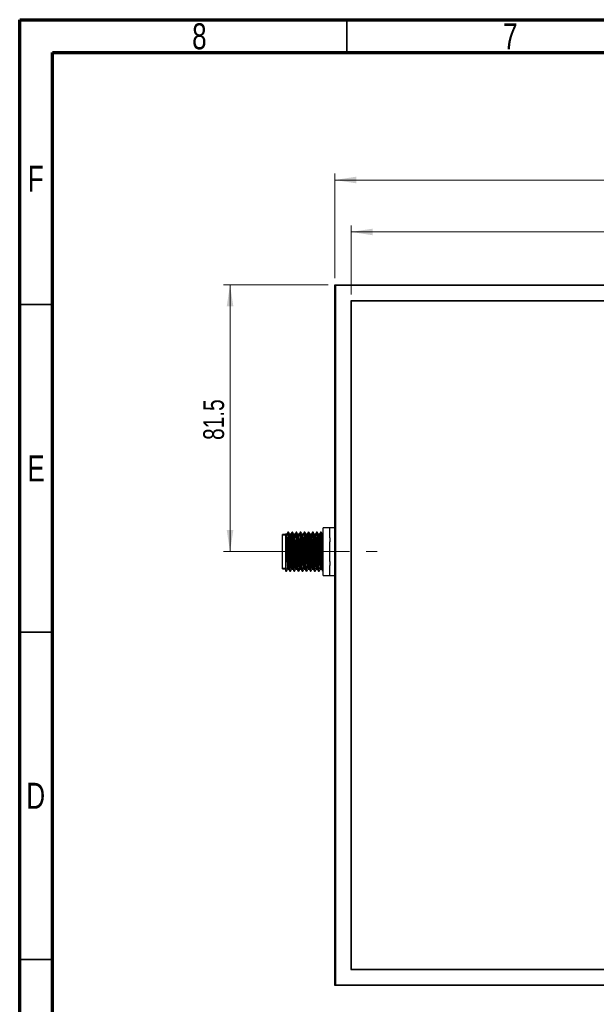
# Model space of a CAD drawing. Header units: millimetres. Extents: x 15 to 415, y 5 to 292.
# Tile 2 of 11: x 15 to 103, y 142 to 292. Entities that reach past the tile are written whole.
import ezdxf

# ---------------------------------------------------------------- set-up
doc = ezdxf.new("R2010")
doc.units = ezdxf.units.MM
doc.linetypes.add('CENTERX2', pattern=[20.32, 12.7, -2.54, 2.54, -2.54])
doc.styles.add('SLDTEXTSTYLE0', font='TXT', dxfattribs={"width": 0.75})
doc.dimstyles.new('SLDDIMSTYLE0', dxfattribs={"dimtxt": 3.175, "dimasz": 3.302, "dimexe": 0, "dimexo": 0.0625, "dimgap": 0.79375, "dimtad": 1, "dimdec": 1, "dimlfac": 2, "dimrnd": 1e-09, "dimzin": 4, "dimdsep": 46, "dimtxsty": 'SLDTEXTSTYLE0', "dimsah": 1, "dimcen": 0.09, "dimadec": 0, "dimazin": 1, "dimtfac": 1, "dimtdec": 1, "dimtofl": 0, "dimtmove": 0, "dimatfit": 3, "dimfxl": 1, "dimfrac": 2, "dimtolj": 1, "dimtzin": 12, "dimarcsym": 0})
doc.dimstyles.new('SLDDIMSTYLE1', dxfattribs={"dimtxt": 3.175, "dimasz": 3.302, "dimexe": 0, "dimexo": 0.0625, "dimgap": 0.79375, "dimtad": 1, "dimdec": 1, "dimlfac": 2, "dimrnd": 1e-09, "dimzin": 12, "dimdsep": 46, "dimtxsty": 'SLDTEXTSTYLE0', "dimsah": 1, "dimcen": 0.09, "dimadec": 0, "dimazin": 3, "dimtfac": 1, "dimtdec": 1, "dimtofl": 0, "dimtmove": 0, "dimatfit": 3, "dimfxl": 1, "dimfrac": 2, "dimtolj": 1, "dimtzin": 12, "dimarcsym": 0})

# ---------------------------------------------------------------- blocks, each defined once
blk = doc.blocks.new('_D_1')
at = {"color": 7, "linetype": 'Continuous', "lineweight": 0}
for p, q in [((65.64, 250.02), (65.64, 260.59)), ((167.64, 250.02), (167.64, 260.59)), ((167.64, 259.59), (65.64, 259.59))]:
    blk.add_line(p, q, dxfattribs=at)
at = {"color": 7, "linetype": 'Continuous', "lineweight": 18}
for points in [[(65.64, 259.59), (68.95, 259.08), (68.95, 260.09)], [(167.64, 259.59), (164.34, 260.09), (164.34, 259.08)]]:
    blk.add_solid(points, dxfattribs=at)
at = {"color": 7, "linetype": 'Continuous', "lineweight": 18, "insert": (120.06, 263.68), "char_height": 3.175, "attachment_point": 1, "style": 'SLDTEXTSTYLE0'}
blk.add_mtext('204.0', dxfattribs=at)
blk = doc.blocks.new('_D_2')
at = {"color": 7, "linetype": 'Continuous', "lineweight": 0}
for p, q in [((63.14, 252.52), (63.14, 268.52)), ((170.14, 252.52), (170.14, 268.52)), ((63.14, 267.52), (170.14, 267.52))]:
    blk.add_line(p, q, dxfattribs=at)
at = {"color": 7, "linetype": 'Continuous', "lineweight": 18}
for points in [[(63.14, 267.52), (66.45, 267.01), (66.45, 268.03)], [(170.14, 267.52), (166.84, 268.03), (166.84, 267.01)]]:
    blk.add_solid(points, dxfattribs=at)
at = {"color": 7, "linetype": 'Continuous', "lineweight": 18, "insert": (120.42, 271.61), "char_height": 3.175, "attachment_point": 1, "style": 'SLDTEXTSTYLE0'}
blk.add_mtext('214.0', dxfattribs=at)
blk = doc.blocks.new('_D_4')
at = {"color": 7, "linetype": 'Continuous', "lineweight": 0}
for p, q in [((62.14, 251.52), (46.14, 251.52)), ((47.14, 210.77), (47.14, 251.52)), ((58.39, 210.77), (46.14, 210.77))]:
    blk.add_line(p, q, dxfattribs=at)
at = {"color": 7, "linetype": 'Continuous', "lineweight": 18}
for points in [[(47.14, 251.52), (46.64, 248.22), (47.65, 248.22)], [(47.14, 210.77), (47.65, 214.07), (46.64, 214.07)]]:
    blk.add_solid(points, dxfattribs=at)
at = {"color": 7, "linetype": 'Continuous', "lineweight": 18, "insert": (43.05, 227.83), "char_height": 3.175, "attachment_point": 1, "rotation": 90, "style": 'SLDTEXTSTYLE0'}
blk.add_mtext('81.5', dxfattribs=at)

msp = doc.modelspace()

# ---------------------------------------------------------------- linework, layer by layer
at = {"color": 7, "linetype": 'Continuous', "lineweight": 70}
for p, q in [((15, 5), (15, 292)), ((15, 292), (415, 292)), ((20, 10), (20, 287)), ((20, 287), (410, 287))]:
    msp.add_line(p, q, dxfattribs=at)
at = {"color": 7, "linetype": 'Continuous', "lineweight": 35}
for p, q in [((65, 287), (65, 292)), ((20, 248.5), (15, 248.5)), ((20, 198.5), (15, 198.5)), ((15, 148.5), (20, 148.5)), ((20, 148.5), (15, 148.5))]:
    msp.add_line(p, q, dxfattribs=at)
at = {"color": 7, "linetype": 'Continuous', "lineweight": 25}
for p, q in [((63.2697, 251.3949), (63.1447, 251.5199)), ((63.1447, 251.5199), (170.1447, 251.5199)), ((63.1447, 144.5199), (63.1447, 251.5199)), ((170.0197, 251.3949), (63.2697, 251.3949)), ((63.2697, 251.3949), (63.2697, 144.6449)), ((167.6947, 249.0699), (65.5947, 249.0699)), ((65.5947, 249.0699), (65.5947, 146.9699)), ((65.6447, 249.0199), (65.6447, 147.0199)), ((167.6447, 249.0199), (65.6447, 249.0199)), ((56.0667, 213.7699), (55.9884, 213.7699)), ((56.6917, 213.7699), (56.6134, 213.7699)), ((57.3167, 213.7699), (57.2384, 213.7699)), ((57.9417, 213.7699), (57.8634, 213.7699)), ((58.5667, 213.7699), (58.4884, 213.7699)), ((59.1917, 213.7699), (59.1134, 213.7699)), ((59.8167, 213.7699), (59.7384, 213.7699)), ((60.4417, 213.7699), (60.3634, 213.7699)), ((61.0667, 213.7699), (60.9884, 213.7699)), ((62.3947, 214.4265), (61.3947, 214.4265)), ((61.3947, 214.259), (61.3947, 214.4265)), ((61.3947, 213.0557), (61.3947, 214.259)), ((62.3947, 214.4265), (62.3947, 214.3786)), ((63.1447, 214.3949), (62.3947, 214.3949)), ((62.3947, 212.8709), (62.3947, 214.3786)), ((55.6447, 213.3949), (55.1447, 213.3949)), ((55.1447, 210.7699), (55.1447, 213.3949)), ((61.3947, 213.4316), (61.2649, 213.4316)), ((61.3947, 211.9732), (61.3947, 213.0557)), ((62.3947, 212.8709), (62.3947, 212.2776)), ((62.3947, 209.2621), (62.3947, 212.2776)), ((55.1447, 208.1449), (55.1447, 210.7699)), ((61.3947, 209.5665), (61.3947, 211.9732)), ((55.6447, 207.9185), (55.6447, 209.413)), ((61.3947, 208.484), (61.3947, 209.5665)), ((62.3947, 209.2621), (62.3947, 208.6688)), ((55.1447, 208.1449), (55.6447, 208.1449)), ((55.6281, 207.8482), (55.6706, 207.7746)), ((55.6447, 207.7699), (55.7542, 207.7699)), ((56.301, 207.7699), (56.3792, 207.7699)), ((56.926, 207.7699), (57.0042, 207.7699)), ((57.551, 207.7699), (57.6292, 207.7699)), ((58.176, 207.7699), (58.2542, 207.7699)), ((58.801, 207.7699), (58.8792, 207.7699)), ((59.426, 207.7699), (59.5042, 207.7699)), ((60.051, 207.7699), (60.1292, 207.7699)), ((60.676, 207.7699), (60.7542, 207.7699)), ((60.9495, 208.1081), (61.1027, 208.1081)), ((61.301, 207.7699), (61.3947, 207.7699)), ((61.3947, 207.2807), (61.3947, 208.484)), ((62.3947, 207.1611), (62.3947, 208.6688)), ((61.3947, 207.1132), (61.3947, 207.2807)), ((61.3947, 207.1132), (62.3947, 207.1132)), ((62.3947, 207.1611), (62.3947, 207.1132)), ((62.3947, 207.1449), (63.1447, 207.1449)), ((65.5947, 146.9699), (167.6947, 146.9699)), ((65.6447, 147.0199), (167.6447, 147.0199)), ((63.2697, 144.6449), (63.1447, 144.5199)), ((170.1447, 144.5199), (63.1447, 144.5199)), ((63.2697, 144.6449), (170.0197, 144.6449))]:
    msp.add_line(p, q, dxfattribs=at)
at = {"color": 7, "linetype": 'Continuous', "lineweight": 18}
for p, q in [((61.2109, 213.5199), (61.1566, 213.5199)), ((61.3947, 213.2699), (55.1447, 213.2699)), ((61.3947, 208.2699), (55.1447, 208.2699)), ((61.3947, 208.0199), (61.1566, 208.0199))]:
    msp.add_line(p, q, dxfattribs=at)
at = {"color": 7, "linetype": 'CENTERX2', "lineweight": 18}
msp.add_line((52.6977, 210.7699), (69.6035, 210.7699), dxfattribs=at)
at = {"color": 7, "linetype": 'Continuous', "lineweight": 25}
msp.add_arc((-205.3266, 195.7403), 261.5697, 2.715111, 3.876225, dxfattribs=at)
for points, knots in [([(55.9738, 213.7353), (55.9411, 213.6789), (55.8758, 213.5662), (55.8106, 213.455), (55.7781, 213.3995)], [0, 0, 0, 0, 0.50066296, 1, 1, 1, 1]), ([(56.2955, 207.7962), (56.293, 207.7946), (56.2819, 207.7872), (56.2609, 207.9864), (56.2338, 208.3842), (56.209, 208.9629), (56.1817, 209.6637), (56.1548, 210.4434), (56.1299, 211.2451), (56.1026, 212.0144), (56.0757, 212.6951), (56.0508, 213.2455), (56.0234, 213.6091), (56.0025, 213.7789), (55.9912, 213.7534), (55.9884, 213.7472)], [0, 0, 0, 0, 0.02556314, 0.11215416, 0.19862982, 0.28335438, 0.36999605, 0.4564085, 0.54114947, 0.62783761, 0.71418276, 0.79894829, 0.88567871, 0.97195245, 1, 1, 1, 1]), ([(56.3792, 207.7838), (56.3773, 207.7797), (56.3669, 207.7571), (56.3472, 207.901), (56.3197, 208.2438), (56.2947, 208.7768), (56.2681, 209.4449), (56.2406, 210.2071), (56.2156, 211.0079), (56.1889, 211.7928), (56.1615, 212.5051), (56.1366, 213.0984), (56.1098, 213.5214), (56.0857, 213.7514), (56.0719, 213.7475), (56.0667, 213.746)], [0, 0, 0, 0, 0.01838044, 0.10285685, 0.1881127, 0.27145916, 0.35601751, 0.44124415, 0.52454277, 0.6091791, 0.69437238, 0.77763113, 0.86234146, 0.94749725, 1, 1, 1, 1]), ([(56.268, 213.4262), (56.2352, 213.4828), (56.1699, 213.5958), (56.1046, 213.7087), (56.072, 213.7651)], [0, 0, 0, 0, 0.50085779, 1, 1, 1, 1]), ([(56.5988, 213.7353), (56.5661, 213.6789), (56.5008, 213.5664), (56.4356, 213.4551), (56.4031, 213.3995)], [0, 0, 0, 0, 0.50058912, 1, 1, 1, 1]), ([(56.9205, 207.7962), (56.918, 207.7946), (56.9069, 207.7872), (56.8859, 207.9864), (56.8588, 208.3842), (56.834, 208.9629), (56.8067, 209.6637), (56.7798, 210.4434), (56.7549, 211.2451), (56.7276, 212.0144), (56.7007, 212.6951), (56.6758, 213.2455), (56.6484, 213.6091), (56.6275, 213.7789), (56.6162, 213.7534), (56.6134, 213.7472)], [0, 0, 0, 0, 0.02556961, 0.11216005, 0.19863514, 0.28335913, 0.37000023, 0.45641211, 0.54115252, 0.62784008, 0.71418466, 0.79894962, 0.88567946, 0.97195264, 1, 1, 1, 1]), ([(57.0042, 207.7838), (57.0023, 207.7797), (56.9919, 207.7571), (56.9722, 207.901), (56.9447, 208.2438), (56.9197, 208.7768), (56.8931, 209.4449), (56.8656, 210.2071), (56.8406, 211.0079), (56.8139, 211.7928), (56.7865, 212.5051), (56.7616, 213.0984), (56.7348, 213.5214), (56.7107, 213.7514), (56.6969, 213.7475), (56.6917, 213.746)], [0, 0, 0, 0, 0.01838044, 0.10285685, 0.1881127, 0.27145916, 0.35601751, 0.44124415, 0.52454277, 0.6091791, 0.69437238, 0.77763113, 0.86234146, 0.94749725, 1, 1, 1, 1]), ([(56.893, 213.4262), (56.8602, 213.4828), (56.7949, 213.5958), (56.7296, 213.7087), (56.697, 213.7651)], [0, 0, 0, 0, 0.50074683, 1, 1, 1, 1]), ([(57.2238, 213.7353), (57.1911, 213.679), (57.1258, 213.5665), (57.0607, 213.4551), (57.0281, 213.3995)], [0, 0, 0, 0, 0.500515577, 1, 1, 1, 1]), ([(57.5455, 207.7962), (57.543, 207.7946), (57.5319, 207.7872), (57.5109, 207.9864), (57.4838, 208.3842), (57.459, 208.9629), (57.4317, 209.6637), (57.4048, 210.4434), (57.3799, 211.2451), (57.3526, 212.0144), (57.3257, 212.6951), (57.3008, 213.2455), (57.2734, 213.6091), (57.2525, 213.7789), (57.2412, 213.7534), (57.2384, 213.7472)], [0, 0, 0, 0, 0.02557608, 0.11216595, 0.19864046, 0.28336389, 0.37000441, 0.45641572, 0.54115557, 0.62784256, 0.71418656, 0.79895096, 0.88568022, 0.97195283, 1, 1, 1, 1]), ([(57.6292, 207.7838), (57.6273, 207.7797), (57.6169, 207.7571), (57.5972, 207.901), (57.5697, 208.2438), (57.5447, 208.7768), (57.5181, 209.4449), (57.4906, 210.2071), (57.4656, 211.0079), (57.4389, 211.7928), (57.4115, 212.5051), (57.3866, 213.0984), (57.3598, 213.5214), (57.3357, 213.7514), (57.3219, 213.7475), (57.3167, 213.746)], [0, 0, 0, 0, 0.01838044, 0.10285685, 0.1881127, 0.27145916, 0.35601751, 0.44124415, 0.52454277, 0.6091791, 0.69437238, 0.77763113, 0.86234146, 0.94749725, 1, 1, 1, 1]), ([(57.518, 213.4262), (57.4853, 213.4828), (57.4199, 213.5957), (57.3546, 213.7087), (57.322, 213.7651)], [0, 0, 0, 0, 0.50063549, 1, 1, 1, 1]), ([(57.8488, 213.7353), (57.8161, 213.679), (57.7508, 213.5666), (57.6857, 213.4552), (57.6531, 213.3995)], [0, 0, 0, 0, 0.50044233, 1, 1, 1, 1]), ([(58.1705, 207.7962), (58.168, 207.7946), (58.1569, 207.7872), (58.1359, 207.9864), (58.1088, 208.3842), (58.084, 208.9629), (58.0567, 209.6637), (58.0298, 210.4434), (58.0049, 211.2451), (57.9776, 212.0144), (57.9507, 212.6951), (57.9258, 213.2455), (57.8984, 213.6091), (57.8775, 213.7789), (57.8662, 213.7534), (57.8634, 213.7472)], [0, 0, 0, 0, 0.02558255, 0.11217185, 0.19864578, 0.28336866, 0.3700086, 0.45641934, 0.54115862, 0.62784503, 0.71418846, 0.7989523, 0.88568098, 0.97195301, 1, 1, 1, 1]), ([(58.2542, 207.7838), (58.2523, 207.7797), (58.2419, 207.7571), (58.2222, 207.901), (58.1947, 208.2438), (58.1697, 208.7768), (58.1431, 209.4449), (58.1156, 210.2071), (58.0906, 211.0079), (58.0639, 211.7928), (58.0365, 212.5051), (58.0116, 213.0984), (57.9848, 213.5214), (57.9607, 213.7514), (57.9469, 213.7475), (57.9417, 213.746)], [0, 0, 0, 0, 0.01838044, 0.10285685, 0.1881127, 0.27145916, 0.35601751, 0.44124415, 0.52454277, 0.6091791, 0.69437238, 0.77763113, 0.86234146, 0.94749725, 1, 1, 1, 1]), ([(58.143, 213.4262), (58.1103, 213.4828), (58.0449, 213.5957), (57.9796, 213.7087), (57.947, 213.7651)], [0, 0, 0, 0, 0.50052379, 1, 1, 1, 1]), ([(58.4738, 213.7353), (58.4411, 213.6791), (58.3758, 213.5667), (58.3107, 213.4552), (58.2781, 213.3995)], [0, 0, 0, 0, 0.50036939, 1, 1, 1, 1]), ([(58.7955, 207.7962), (58.793, 207.7946), (58.7819, 207.7872), (58.7609, 207.9864), (58.7338, 208.3842), (58.709, 208.9629), (58.6817, 209.6637), (58.6548, 210.4434), (58.6299, 211.2451), (58.6026, 212.0144), (58.5757, 212.6951), (58.5508, 213.2455), (58.5234, 213.6091), (58.5025, 213.7789), (58.4912, 213.7534), (58.4884, 213.7472)], [0, 0, 0, 0, 0.02558903, 0.11217775, 0.19865111, 0.28337342, 0.37001278, 0.45642295, 0.54116167, 0.6278475, 0.71419036, 0.79895363, 0.88568174, 0.9719532, 1, 1, 1, 1]), ([(58.8792, 207.7838), (58.8773, 207.7797), (58.8669, 207.7571), (58.8472, 207.901), (58.8197, 208.2438), (58.7947, 208.7768), (58.7681, 209.4449), (58.7406, 210.2071), (58.7156, 211.0079), (58.6889, 211.7928), (58.6615, 212.5051), (58.6366, 213.0984), (58.6098, 213.5214), (58.5857, 213.7514), (58.5719, 213.7475), (58.5667, 213.746)], [0, 0, 0, 0, 0.01838044, 0.10285685, 0.1881127, 0.27145916, 0.35601751, 0.44124415, 0.52454277, 0.6091791, 0.69437238, 0.77763113, 0.86234146, 0.94749725, 1, 1, 1, 1]), ([(58.768, 213.4262), (58.7353, 213.4828), (58.6699, 213.5957), (58.6046, 213.7087), (58.572, 213.7651)], [0, 0, 0, 0, 0.50041173, 1, 1, 1, 1]), ([(59.0988, 213.7353), (59.0661, 213.6791), (59.0009, 213.5669), (58.9357, 213.4553), (58.9031, 213.3995)], [0, 0, 0, 0, 0.50029676, 1, 1, 1, 1]), ([(59.4205, 207.7962), (59.418, 207.7946), (59.4069, 207.7872), (59.3859, 207.9864), (59.3588, 208.3842), (59.334, 208.9629), (59.3067, 209.6637), (59.2798, 210.4434), (59.2549, 211.2451), (59.2276, 212.0144), (59.2007, 212.6951), (59.1758, 213.2455), (59.1484, 213.6091), (59.1275, 213.7789), (59.1162, 213.7534), (59.1134, 213.7472)], [0, 0, 0, 0, 0.0255955, 0.11218365, 0.19865643, 0.28337818, 0.37001697, 0.45642656, 0.54116472, 0.62784997, 0.71419226, 0.79895497, 0.8856825, 0.97195339, 1, 1, 1, 1]), ([(59.5042, 207.7838), (59.5023, 207.7797), (59.4919, 207.7571), (59.4722, 207.901), (59.4447, 208.2438), (59.4197, 208.7768), (59.3931, 209.4449), (59.3656, 210.2071), (59.3406, 211.0079), (59.3139, 211.7928), (59.2865, 212.5051), (59.2616, 213.0984), (59.2348, 213.5214), (59.2107, 213.7514), (59.1969, 213.7475), (59.1917, 213.746)], [0, 0, 0, 0, 0.01838044, 0.10285685, 0.1881127, 0.27145916, 0.35601751, 0.44124415, 0.52454277, 0.6091791, 0.69437238, 0.77763113, 0.86234146, 0.94749725, 1, 1, 1, 1]), ([(59.393, 213.4262), (59.3603, 213.4827), (59.2949, 213.5957), (59.2296, 213.7087), (59.197, 213.7651)], [0, 0, 0, 0, 0.50029932, 1, 1, 1, 1]), ([(59.7238, 213.7353), (59.6911, 213.6792), (59.6259, 213.567), (59.5607, 213.4553), (59.5281, 213.3995)], [0, 0, 0, 0, 0.50022444, 1, 1, 1, 1]), ([(60.0455, 207.7962), (60.043, 207.7946), (60.0319, 207.7872), (60.0109, 207.9864), (59.9838, 208.3842), (59.959, 208.9629), (59.9317, 209.6637), (59.9048, 210.4434), (59.8799, 211.2451), (59.8526, 212.0144), (59.8257, 212.6951), (59.8008, 213.2455), (59.7734, 213.6091), (59.7525, 213.7789), (59.7412, 213.7534), (59.7384, 213.7472)], [0, 0, 0, 0, 0.02560198, 0.11218955, 0.19866176, 0.28338294, 0.37002116, 0.45643017, 0.54116777, 0.62785245, 0.71419416, 0.7989563, 0.88568326, 0.97195357, 1, 1, 1, 1]), ([(60.1292, 207.7838), (60.1273, 207.7797), (60.1169, 207.7571), (60.0972, 207.901), (60.0697, 208.2438), (60.0447, 208.7768), (60.0181, 209.4449), (59.9906, 210.2071), (59.9656, 211.0079), (59.9389, 211.7928), (59.9115, 212.5051), (59.8866, 213.0984), (59.8598, 213.5214), (59.8357, 213.7514), (59.8219, 213.7475), (59.8167, 213.746)], [0, 0, 0, 0, 0.01838044, 0.10285685, 0.1881127, 0.27145916, 0.35601751, 0.44124415, 0.52454277, 0.6091791, 0.69437238, 0.77763113, 0.86234146, 0.94749725, 1, 1, 1, 1]), ([(60.018, 213.4262), (59.9853, 213.4827), (59.9199, 213.5957), (59.8546, 213.7087), (59.822, 213.7651)], [0, 0, 0, 0, 0.500186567, 1, 1, 1, 1]), ([(60.3488, 213.7353), (60.3161, 213.6792), (60.2509, 213.5671), (60.1857, 213.4553), (60.1531, 213.3995)], [0, 0, 0, 0, 0.50015245, 1, 1, 1, 1]), ([(60.6705, 207.7962), (60.668, 207.7945), (60.6569, 207.7872), (60.6359, 207.9864), (60.6088, 208.3842), (60.584, 208.9629), (60.5567, 209.6637), (60.5298, 210.4434), (60.5049, 211.2451), (60.4776, 212.0144), (60.4507, 212.6951), (60.4258, 213.2455), (60.3984, 213.6091), (60.3775, 213.7789), (60.3662, 213.7534), (60.3634, 213.7472)], [0, 0, 0, 0, 0.02560846, 0.11219545, 0.19866709, 0.28338771, 0.37002535, 0.45643379, 0.54117082, 0.62785492, 0.71419606, 0.79895764, 0.88568402, 0.97195376, 1, 1, 1, 1]), ([(60.7542, 207.7838), (60.7523, 207.7797), (60.7419, 207.7571), (60.7222, 207.901), (60.6947, 208.2438), (60.6697, 208.7768), (60.6431, 209.4449), (60.6156, 210.2071), (60.5906, 211.0079), (60.5639, 211.7928), (60.5365, 212.5051), (60.5116, 213.0984), (60.4848, 213.5214), (60.4607, 213.7514), (60.4469, 213.7475), (60.4417, 213.746)], [0, 0, 0, 0, 0.01838044, 0.10285685, 0.1881127, 0.27145916, 0.35601751, 0.44124415, 0.52454277, 0.6091791, 0.69437238, 0.77763113, 0.86234146, 0.94749725, 1, 1, 1, 1]), ([(60.643, 213.4262), (60.6103, 213.4827), (60.5449, 213.5957), (60.4796, 213.7087), (60.447, 213.7651)], [0, 0, 0, 0, 0.50007348, 1, 1, 1, 1]), ([(60.9738, 213.7353), (60.9411, 213.6793), (60.8759, 213.5672), (60.8107, 213.4554), (60.7781, 213.3995)], [0, 0, 0, 0, 0.50008077, 1, 1, 1, 1]), ([(61.2955, 207.7962), (61.293, 207.7945), (61.2819, 207.7872), (61.2609, 207.9864), (61.2338, 208.3842), (61.209, 208.9629), (61.1817, 209.6637), (61.1548, 210.4434), (61.1299, 211.2451), (61.1026, 212.0144), (61.0757, 212.6951), (61.0508, 213.2455), (61.0234, 213.6091), (61.0025, 213.7789), (60.9912, 213.7534), (60.9884, 213.7472)], [0, 0, 0, 0, 0.02561494, 0.11220136, 0.19867242, 0.28339247, 0.37002954, 0.4564374, 0.54117387, 0.6278574, 0.71419796, 0.79895898, 0.88568478, 0.97195395, 1, 1, 1, 1]), ([(61.3792, 207.7838), (61.3773, 207.7797), (61.3669, 207.7571), (61.3472, 207.901), (61.3197, 208.2438), (61.2947, 208.7768), (61.2681, 209.4449), (61.2406, 210.2071), (61.2156, 211.0079), (61.1889, 211.7928), (61.1615, 212.5051), (61.1366, 213.0984), (61.1098, 213.5214), (61.0857, 213.7514), (61.0719, 213.7475), (61.0667, 213.746)], [0, 0, 0, 0, 0.01838044, 0.10285685, 0.1881127, 0.27145916, 0.35601751, 0.44124415, 0.52454277, 0.6091791, 0.69437238, 0.77763113, 0.86234146, 0.94749725, 1, 1, 1, 1]), ([(61.268, 213.4262), (61.2353, 213.4827), (61.17, 213.5957), (61.1046, 213.7086), (61.072, 213.7651)], [0, 0, 0, 0, 0.49996006, 1, 1, 1, 1]), ([(55.7932, 213.4316), (55.7671, 213.4316), (55.7151, 213.4316), (55.663, 213.4316), (55.637, 213.4316)], [0, 0, 0, 0, 0.50121247, 1, 1, 1, 1]), ([(55.6447, 209.413), (55.6447, 209.6271), (55.6447, 209.8485), (55.6447, 210.1913), (55.6447, 210.3076), (55.6447, 210.539), (55.6447, 210.6546), (55.6447, 211.0011), (55.6447, 211.233), (55.6447, 211.5628), (55.6447, 211.6705), (55.6447, 211.8812), (55.6447, 211.985), (55.6447, 212.2831), (55.6447, 212.4642), (55.6447, 212.7095), (55.6447, 212.7871), (55.6447, 212.9285), (55.6447, 212.9929), (55.6447, 213.1092), (55.6447, 213.1611), (55.6447, 213.2522), (55.6447, 213.2909), (55.6447, 213.3845), (55.6447, 213.4184), (55.6447, 213.4227)], [0, 0, 0, 0, 0.125, 0.125, 0.1875, 0.1875, 0.25, 0.25, 0.375, 0.375, 0.4375, 0.4375, 0.5, 0.5, 0.625, 0.625, 0.6875, 0.6875, 0.75, 0.75, 0.8125, 0.8125, 0.875, 0.875, 1, 1, 1, 1]), ([(56.0995, 208.1316), (56.0972, 208.1304), (56.0863, 208.1245), (56.0655, 208.3007), (56.0385, 208.6531), (56.0137, 209.1667), (55.9864, 209.7884), (55.9594, 210.4802), (55.9346, 211.1915), (55.9073, 211.8741), (55.8804, 212.478), (55.8555, 212.9664), (55.8281, 213.2889), (55.8072, 213.4396), (55.7959, 213.417), (55.7932, 213.4115)], [0, 0, 0, 0, 0.02339561, 0.11020117, 0.19689101, 0.28182437, 0.36868073, 0.45530717, 0.54025699, 0.62715997, 0.71371889, 0.79869334, 0.88563873, 0.97212603, 1, 1, 1, 1]), ([(56.4182, 213.4316), (56.3921, 213.4316), (56.341, 213.4316), (56.2899, 213.4316), (56.2649, 213.4316)], [0, 0, 0, 0, 0.51052306, 1, 1, 1, 1]), ([(56.5745, 208.1308), (56.5701, 208.1268), (56.5572, 208.1148), (56.5343, 208.2976), (56.5073, 208.6539), (56.4824, 209.1664), (56.4552, 209.7885), (56.4282, 210.4799), (56.4091, 211.0281), (56.3852, 211.6494), (56.36, 212.2421), (56.3319, 212.8362), (56.3051, 213.2087), (56.2832, 213.4037), (56.2713, 213.4045), (56.2681, 213.4047)], [0, 0, 0, 0, 0.04427052, 0.13103645, 0.21768672, 0.30258131, 0.38939802, 0.47598493, 0.56089597, 0.58816986, 0.70857414, 0.79354162, 0.87999137, 0.96689602, 1, 1, 1, 1]), ([(56.7245, 208.1316), (56.7222, 208.1304), (56.7113, 208.1245), (56.6905, 208.3007), (56.6635, 208.6531), (56.6387, 209.1667), (56.6114, 209.7884), (56.5844, 210.4802), (56.5596, 211.1915), (56.5323, 211.8741), (56.5054, 212.478), (56.4805, 212.9664), (56.4531, 213.2889), (56.4322, 213.4396), (56.4209, 213.417), (56.4182, 213.4115)], [0, 0, 0, 0, 0.02340297, 0.11020787, 0.19689704, 0.28182975, 0.36868546, 0.45531124, 0.54026042, 0.62716273, 0.713721, 0.7986948, 0.88563953, 0.97212617, 1, 1, 1, 1]), ([(57.0432, 213.4316), (57.0172, 213.4316), (56.966, 213.4316), (56.9149, 213.4316), (56.8899, 213.4316)], [0, 0, 0, 0, 0.51038644, 1, 1, 1, 1]), ([(57.1995, 208.1308), (57.1951, 208.1267), (57.1822, 208.1148), (57.1593, 208.2976), (57.1323, 208.6539), (57.1074, 209.1664), (57.0802, 209.7885), (57.0532, 210.4799), (57.0341, 211.0281), (57.0102, 211.6494), (56.985, 212.2421), (56.9569, 212.8362), (56.9301, 213.2087), (56.9082, 213.4037), (56.8963, 213.4045), (56.8931, 213.4047)], [0, 0, 0, 0, 0.0442926, 0.13105715, 0.21770604, 0.30259927, 0.38941461, 0.47600013, 0.56090982, 0.58818327, 0.70858564, 0.79355176, 0.88000014, 0.96690339, 1, 1, 1, 1]), ([(57.3495, 208.1316), (57.3472, 208.1304), (57.3363, 208.1245), (57.3155, 208.3007), (57.2885, 208.6531), (57.2637, 209.1667), (57.2364, 209.7884), (57.2094, 210.4802), (57.1846, 211.1915), (57.1573, 211.8741), (57.1304, 212.478), (57.1055, 212.9664), (57.0781, 213.2889), (57.0572, 213.4396), (57.0459, 213.417), (57.0432, 213.4115)], [0, 0, 0, 0, 0.02341276, 0.11021679, 0.19690509, 0.28183694, 0.36869177, 0.45531668, 0.54026499, 0.62716643, 0.71372383, 0.79869677, 0.88564062, 0.97212639, 1, 1, 1, 1]), ([(57.6682, 213.4316), (57.6422, 213.4316), (57.591, 213.4316), (57.5399, 213.4316), (57.5149, 213.4316)], [0, 0, 0, 0, 0.51024951, 1, 1, 1, 1]), ([(57.8245, 208.1308), (57.8201, 208.1267), (57.8072, 208.1148), (57.7843, 208.2976), (57.7573, 208.6539), (57.7324, 209.1664), (57.7052, 209.7885), (57.6782, 210.4799), (57.6591, 211.0281), (57.6352, 211.6494), (57.61, 212.2421), (57.5819, 212.8362), (57.5551, 213.2087), (57.5332, 213.4037), (57.5213, 213.4045), (57.5181, 213.4047)], [0, 0, 0, 0, 0.04431468, 0.13107785, 0.21772535, 0.30261724, 0.38943119, 0.47601533, 0.56092367, 0.58819669, 0.70859713, 0.7935619, 0.8800089, 0.96691077, 1, 1, 1, 1]), ([(57.9745, 208.1316), (57.9722, 208.1304), (57.9613, 208.1245), (57.9405, 208.3007), (57.9135, 208.6531), (57.8887, 209.1667), (57.8614, 209.7884), (57.8344, 210.4802), (57.8096, 211.1915), (57.7823, 211.8741), (57.7554, 212.478), (57.7305, 212.9664), (57.7031, 213.2889), (57.6822, 213.4396), (57.6709, 213.417), (57.6682, 213.4115)], [0, 0, 0, 0, 0.02341767, 0.11022125, 0.19690911, 0.28184054, 0.36869492, 0.45531939, 0.54026728, 0.62716827, 0.71372523, 0.79869774, 0.88564115, 0.97212648, 1, 1, 1, 1]), ([(58.2932, 213.4316), (58.2672, 213.4316), (58.216, 213.4316), (58.1649, 213.4316), (58.1399, 213.4316)], [0, 0, 0, 0, 0.51011232, 1, 1, 1, 1]), ([(58.4495, 208.1308), (58.4451, 208.1267), (58.4322, 208.1148), (58.4093, 208.2976), (58.3823, 208.6539), (58.3574, 209.1664), (58.3302, 209.7885), (58.3032, 210.4799), (58.2841, 211.0281), (58.2602, 211.6494), (58.235, 212.2421), (58.2069, 212.8362), (58.1801, 213.2087), (58.1582, 213.4037), (58.1463, 213.4045), (58.1431, 213.4047)], [0, 0, 0, 0, 0.04433676, 0.13109855, 0.21774467, 0.3026352, 0.38944777, 0.47603053, 0.56093751, 0.5882101, 0.70860863, 0.79357205, 0.88001766, 0.96691815, 1, 1, 1, 1]), ([(58.5995, 208.1316), (58.5972, 208.1304), (58.5863, 208.1245), (58.5655, 208.3007), (58.5385, 208.6531), (58.5137, 209.1667), (58.4864, 209.7884), (58.4594, 210.4802), (58.4346, 211.1915), (58.4073, 211.8741), (58.3804, 212.478), (58.3555, 212.9664), (58.3281, 213.2889), (58.3072, 213.4396), (58.2959, 213.417), (58.2932, 213.4115)], [0, 0, 0, 0, 0.02342502, 0.11022794, 0.19691515, 0.28184593, 0.36869966, 0.45532348, 0.54027072, 0.62717106, 0.71372736, 0.79869923, 0.88564198, 0.97212666, 1, 1, 1, 1]), ([(58.9182, 213.4316), (58.8922, 213.4316), (58.8411, 213.4316), (58.7899, 213.4316), (58.7649, 213.4316)], [0, 0, 0, 0, 0.50997492, 1, 1, 1, 1]), ([(59.0745, 208.1308), (59.0701, 208.1267), (59.0572, 208.1148), (59.0343, 208.2976), (59.0073, 208.6539), (58.9824, 209.1664), (58.9552, 209.7885), (58.9282, 210.4799), (58.9091, 211.0281), (58.8852, 211.6494), (58.86, 212.2421), (58.8319, 212.8362), (58.8051, 213.2087), (58.7832, 213.4037), (58.7713, 213.4045), (58.7681, 213.4047)], [0, 0, 0, 0, 0.04435884, 0.13111925, 0.21776399, 0.30265317, 0.38946435, 0.47604573, 0.56095136, 0.58822351, 0.70862012, 0.79358219, 0.88002643, 0.96692553, 1, 1, 1, 1]), ([(59.2245, 208.1316), (59.2222, 208.1304), (59.2113, 208.1245), (59.1905, 208.3007), (59.1635, 208.6531), (59.1387, 209.1667), (59.1114, 209.7884), (59.0844, 210.4802), (59.0596, 211.1915), (59.0323, 211.8741), (59.0054, 212.478), (58.9805, 212.9664), (58.9531, 213.2889), (58.9322, 213.4396), (58.9209, 213.417), (58.9182, 213.4115)], [0, 0, 0, 0, 0.02343236, 0.11023463, 0.19692119, 0.28185133, 0.3687044, 0.45532756, 0.54027416, 0.62717385, 0.71372949, 0.79870072, 0.88564281, 0.97212684, 1, 1, 1, 1]), ([(59.5432, 213.4316), (59.5172, 213.4316), (59.4661, 213.4316), (59.4149, 213.4316), (59.3899, 213.4316)], [0, 0, 0, 0, 0.50983734, 1, 1, 1, 1]), ([(59.6995, 208.1308), (59.6951, 208.1267), (59.6822, 208.1147), (59.6593, 208.2976), (59.6323, 208.6539), (59.6074, 209.1664), (59.5802, 209.7885), (59.5532, 210.4799), (59.5341, 211.0281), (59.5102, 211.6494), (59.485, 212.2421), (59.4569, 212.8362), (59.4301, 213.2087), (59.4082, 213.4037), (59.3963, 213.4045), (59.3931, 213.4047)], [0, 0, 0, 0, 0.04438092, 0.13113994, 0.21778331, 0.30267113, 0.38948093, 0.47606094, 0.56096521, 0.58823693, 0.70863162, 0.79359233, 0.88003519, 0.96693291, 1, 1, 1, 1]), ([(59.8495, 208.1316), (59.8472, 208.1304), (59.8363, 208.1245), (59.8155, 208.3007), (59.7885, 208.6531), (59.7637, 209.1667), (59.7364, 209.7884), (59.7094, 210.4802), (59.6846, 211.1915), (59.6573, 211.8741), (59.6304, 212.478), (59.6055, 212.9664), (59.5781, 213.2889), (59.5572, 213.4396), (59.5459, 213.417), (59.5432, 213.4115)], [0, 0, 0, 0, 0.02343971, 0.11024132, 0.19692722, 0.28185672, 0.36870914, 0.45533165, 0.54027761, 0.62717664, 0.71373164, 0.79870223, 0.88564366, 0.97212704, 1, 1, 1, 1]), ([(60.1682, 213.4316), (60.1422, 213.4316), (60.0911, 213.4316), (60.0399, 213.4316), (60.0149, 213.4316)], [0, 0, 0, 0, 0.50969961, 1, 1, 1, 1]), ([(60.3245, 208.1308), (60.3201, 208.1267), (60.3072, 208.1147), (60.2843, 208.2976), (60.2573, 208.6539), (60.2324, 209.1664), (60.2052, 209.7885), (60.1782, 210.4799), (60.1591, 211.0281), (60.1352, 211.6494), (60.11, 212.2421), (60.0819, 212.8362), (60.0551, 213.2087), (60.0332, 213.4037), (60.0213, 213.4045), (60.0181, 213.4047)], [0, 0, 0, 0, 0.044403, 0.13116064, 0.21780263, 0.3026891, 0.38949751, 0.47607614, 0.56097906, 0.58825035, 0.70864312, 0.79360247, 0.88004396, 0.96694029, 1, 1, 1, 1]), ([(60.4745, 208.1316), (60.4722, 208.1304), (60.4613, 208.1245), (60.4405, 208.3007), (60.4135, 208.6531), (60.3887, 209.1667), (60.3614, 209.7884), (60.3344, 210.4802), (60.3096, 211.1915), (60.2823, 211.8741), (60.2554, 212.478), (60.2305, 212.9664), (60.2031, 213.2889), (60.1822, 213.4396), (60.1709, 213.417), (60.1682, 213.4115)], [0, 0, 0, 0, 0.02344705, 0.11024801, 0.19693326, 0.28186212, 0.36871389, 0.45533574, 0.54028107, 0.62717944, 0.71373379, 0.79870374, 0.88564452, 0.97212725, 1, 1, 1, 1]), ([(60.7932, 213.4316), (60.7672, 213.4316), (60.7161, 213.4316), (60.665, 213.4316), (60.6399, 213.4316)], [0, 0, 0, 0, 0.50956177, 1, 1, 1, 1]), ([(60.9495, 208.1308), (60.9451, 208.1267), (60.9322, 208.1147), (60.9093, 208.2976), (60.8823, 208.6539), (60.8574, 209.1664), (60.8302, 209.7885), (60.8032, 210.4799), (60.7841, 211.0281), (60.7602, 211.6494), (60.735, 212.2421), (60.7069, 212.8362), (60.6801, 213.2087), (60.6582, 213.4037), (60.6463, 213.4045), (60.6431, 213.4047)], [0, 0, 0, 0, 0.04442509, 0.13118135, 0.21782195, 0.30270707, 0.3895141, 0.47609134, 0.56099292, 0.58826376, 0.70865462, 0.79361262, 0.88005273, 0.96694768, 1, 1, 1, 1]), ([(61.0995, 208.1316), (61.0972, 208.1304), (61.0863, 208.1245), (61.0655, 208.3007), (61.0385, 208.6531), (61.0137, 209.1667), (60.9864, 209.7884), (60.9594, 210.4802), (60.9346, 211.1915), (60.9073, 211.8741), (60.8804, 212.478), (60.8555, 212.9664), (60.8281, 213.2889), (60.8072, 213.4396), (60.7959, 213.417), (60.7932, 213.4115)], [0, 0, 0, 0, 0.02345439, 0.1102547, 0.1969393, 0.28186752, 0.36871864, 0.45533984, 0.54028453, 0.62718225, 0.71373595, 0.79870526, 0.88564539, 0.97212747, 1, 1, 1, 1]), ([(61.3947, 211.4), (61.3819, 211.712), (61.3601, 212.2443), (61.3318, 212.8357), (61.3051, 213.2088), (61.2832, 213.4036), (61.2713, 213.4045), (61.2681, 213.4047)], [0, 0, 0, 0, 0.29240287, 0.49874715, 0.70869114, 0.91973984, 1, 1, 1, 1]), ([(55.7542, 207.7838), (55.7523, 207.7797), (55.7419, 207.7571), (55.7222, 207.9006), (55.6947, 208.2449), (55.6702, 208.7615), (55.6531, 209.1996), (55.6447, 209.413)], [0, 0, 0, 0, 0.05242169, 0.2933516, 0.53650446, 0.77421169, 1, 1, 1, 1]), ([(55.6705, 207.7962), (55.668, 207.794), (55.6597, 207.7867), (55.6509, 207.8644), (55.6447, 207.9185)], [0, 0, 0, 0, 0.30374999, 1, 1, 1, 1]), ([(55.7613, 207.7782), (55.7938, 207.8345), (55.8591, 207.9472), (55.9244, 208.0602), (55.9571, 208.1168)], [0, 0, 0, 0, 0.499157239, 1, 1, 1, 1]), ([(55.9495, 208.1081), (55.9755, 208.1081), (56.0265, 208.1081), (56.0776, 208.1081), (56.1027, 208.1081)], [0, 0, 0, 0, 0.508789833, 1, 1, 1, 1]), ([(56.0996, 208.1135), (56.1322, 208.0571), (56.1976, 207.9442), (56.2629, 207.8312), (56.2956, 207.7746)], [0, 0, 0, 0, 0.49905353, 1, 1, 1, 1]), ([(56.3863, 207.7782), (56.4188, 207.8345), (56.4841, 207.9472), (56.5494, 208.0602), (56.5821, 208.1168)], [0, 0, 0, 0, 0.49925238, 1, 1, 1, 1]), ([(56.5745, 208.1081), (56.6005, 208.1081), (56.6516, 208.1081), (56.7026, 208.1081), (56.7277, 208.1081)], [0, 0, 0, 0, 0.508926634, 1, 1, 1, 1]), ([(56.7246, 208.1135), (56.7572, 208.0571), (56.8226, 207.9442), (56.8879, 207.8312), (56.9206, 207.7746)], [0, 0, 0, 0, 0.499168, 1, 1, 1, 1]), ([(57.0113, 207.7782), (57.0438, 207.8345), (57.1091, 207.9473), (57.1744, 208.0602), (57.2071, 208.1168)], [0, 0, 0, 0, 0.499347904, 1, 1, 1, 1]), ([(57.1995, 208.1081), (57.2255, 208.1081), (57.2766, 208.1081), (57.3276, 208.1081), (57.3527, 208.1081)], [0, 0, 0, 0, 0.509063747, 1, 1, 1, 1]), ([(57.3496, 208.1135), (57.3822, 208.0571), (57.4476, 207.9442), (57.5129, 207.8312), (57.5456, 207.7746)], [0, 0, 0, 0, 0.4992822, 1, 1, 1, 1]), ([(57.6363, 207.7782), (57.6688, 207.8345), (57.7341, 207.9473), (57.7994, 208.0602), (57.8321, 208.1168)], [0, 0, 0, 0, 0.49944379, 1, 1, 1, 1]), ([(57.8245, 208.1081), (57.8505, 208.1081), (57.9016, 208.1081), (57.9526, 208.1081), (57.9777, 208.1081)], [0, 0, 0, 0, 0.50920112, 1, 1, 1, 1]), ([(57.9746, 208.1135), (58.0072, 208.0571), (58.0726, 207.9441), (58.1379, 207.8312), (58.1706, 207.7746)], [0, 0, 0, 0, 0.49939612, 1, 1, 1, 1]), ([(58.2613, 207.7782), (58.2939, 207.8346), (58.3591, 207.9473), (58.4244, 208.0603), (58.4571, 208.1168)], [0, 0, 0, 0, 0.49954004, 1, 1, 1, 1]), ([(58.4495, 208.1081), (58.4755, 208.1081), (58.5266, 208.1081), (58.5777, 208.1081), (58.6027, 208.1081)], [0, 0, 0, 0, 0.50933872, 1, 1, 1, 1]), ([(58.5996, 208.1135), (58.6322, 208.0571), (58.6976, 207.9441), (58.7629, 207.8312), (58.7956, 207.7746)], [0, 0, 0, 0, 0.49950975, 1, 1, 1, 1]), ([(58.8863, 207.7782), (58.9189, 207.8346), (58.9841, 207.9474), (59.0495, 208.0603), (59.0821, 208.1168)], [0, 0, 0, 0, 0.49963665, 1, 1, 1, 1]), ([(59.0745, 208.1081), (59.1005, 208.1081), (59.1516, 208.1081), (59.2027, 208.1081), (59.2277, 208.1081)], [0, 0, 0, 0, 0.50947649, 1, 1, 1, 1]), ([(59.2246, 208.1135), (59.2573, 208.0571), (59.3226, 207.9441), (59.3879, 207.8312), (59.4206, 207.7746)], [0, 0, 0, 0, 0.49962309, 1, 1, 1, 1]), ([(59.5113, 207.7782), (59.5439, 207.8346), (59.6092, 207.9474), (59.6745, 208.0603), (59.7071, 208.1168)], [0, 0, 0, 0, 0.49973361, 1, 1, 1, 1]), ([(59.6995, 208.1081), (59.7255, 208.1081), (59.7766, 208.1081), (59.8277, 208.1081), (59.8527, 208.1081)], [0, 0, 0, 0, 0.50961441, 1, 1, 1, 1]), ([(59.8496, 208.1135), (59.8823, 208.0571), (59.9476, 207.9441), (60.0129, 207.8311), (60.0456, 207.7746)], [0, 0, 0, 0, 0.49973613, 1, 1, 1, 1]), ([(60.1363, 207.7782), (60.1689, 207.8346), (60.2342, 207.9474), (60.2995, 208.0603), (60.3321, 208.1168)], [0, 0, 0, 0, 0.499830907, 1, 1, 1, 1]), ([(60.3245, 208.1081), (60.3505, 208.1081), (60.4016, 208.1081), (60.4527, 208.1081), (60.4777, 208.1081)], [0, 0, 0, 0, 0.50975245, 1, 1, 1, 1]), ([(60.4746, 208.1135), (60.5073, 208.057), (60.5726, 207.9441), (60.6379, 207.8311), (60.6706, 207.7746)], [0, 0, 0, 0, 0.49984887, 1, 1, 1, 1]), ([(60.7613, 207.7782), (60.7939, 207.8346), (60.8592, 207.9475), (60.9245, 208.0603), (60.9571, 208.1168)], [0, 0, 0, 0, 0.49992854, 1, 1, 1, 1]), ([(61.0996, 208.1135), (61.1323, 208.057), (61.1976, 207.9441), (61.2629, 207.8311), (61.2956, 207.7746)], [0, 0, 0, 0, 0.49996129, 1, 1, 1, 1])]:
    msp.add_open_spline(points, degree=3, knots=knots, dxfattribs=at)

# ---------------------------------------------------------------- texts
at = {"color": 7, "linetype": 'Continuous', "lineweight": 0, "char_height": 3.9688, "attachment_point": 2, "style": 'SLDTEXTSTYLE0'}
for s, insert in [('8', (42.46, 291.4544)), ('7', (89.96, 291.4544)), ('F', (17.4577, 269.7044)), ('E', (17.5078, 225.4544)), ('D', (17.4527, 175.4814))]:
    msp.add_mtext(s, dxfattribs=dict(at, insert=insert))

# ---------------------------------------------------------------- dimensions: what is measured, and where the dimension line sits
at = {"color": 7, "linetype": 'Continuous', "lineweight": 18}
for base, p1, p2, picture, middle in [((170.1447, 267.5199), (63.1447, 251.5199), (170.1447, 251.5199), '_D_2', (125.6942, 267.5199)), ((65.6447, 259.5862), (167.6447, 249.0199), (65.6447, 249.0199), '_D_1', (125.3333, 259.5862))]:
    dim = msp.add_linear_dim(base=base, p1=p1, p2=p2, dimstyle='SLDDIMSTYLE0', dxfattribs=at)
    dim.commit()
    dim.dimension.update_dxf_attribs({"geometry": picture, "text_midpoint": middle, "dimtype": 160})
dim = msp.add_linear_dim(base=(47.1447, 251.5199), p1=(59.3947, 210.7699), p2=(63.1447, 251.5199), angle=90, dimstyle='SLDDIMSTYLE1', dxfattribs=at)
dim.commit()
dim.dimension.update_dxf_attribs({"geometry": '_D_4', "text_midpoint": (47.1447, 231.9322), "dimtype": 160})

doc.saveas('drawing.dxf')
